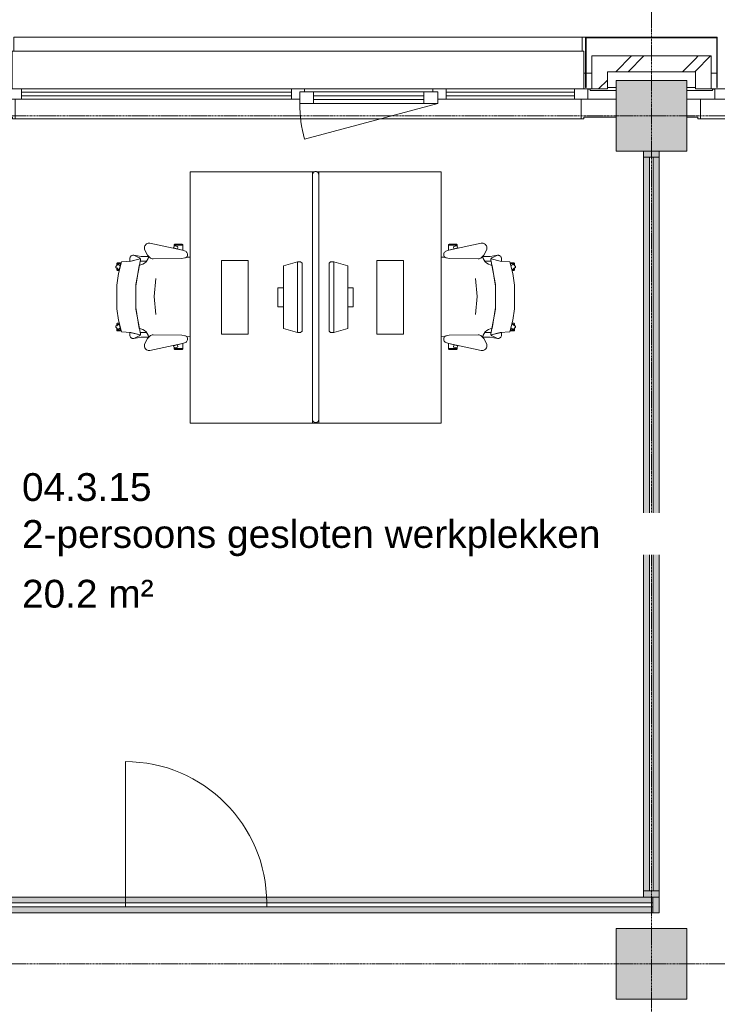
# Model space of a CAD drawing. Header units: millimetres. Extents: x -3388 to 301539, y -5590 to 54660.
# Tile 160 of 216: x 80577 to 85020, y 19542 to 25811. Entities that reach past the tile are written whole.
import ezdxf

# ---------------------------------------------------------------- set-up
doc = ezdxf.new("R2010")
doc.units = ezdxf.units.MM
doc.linetypes.add('stramienlijn', pattern=[21, 12, -3, 3, -3])
for name, color, linetype, lineweight in [('A-AREA-IDEN', 2, 'Continuous', 18), ('A-DETL-MBND', 5, 'Continuous', 9), ('A-DOOR', 31, 'Continuous', 9), ('A-GENM', 13, 'Continuous', 9), ('A-GLAZ', 151, 'Continuous', 9), ('A-GLAZ-CURT', 52, 'Continuous', 9), ('A-GLAZ-CWMG', 51, 'Continuous', 9), ('A-WALL', 113, 'Continuous', 9), ('I-FURN', 30, 'Continuous', 13), ('I-FURN-PNLS', 30, 'Continuous', 13), ('S-COLS', 52, 'Continuous', 13), ('S-GRID', 1, 'Continuous', 9)]:
    doc.layers.add(name, color=color, linetype=linetype, lineweight=lineweight)
doc.styles.add('Arial', font='arial.ttf', dxfattribs={"height": 177.035928})
pattern_1 = [(45, (0, 0), (-212.132, 212.132), []), (45, (0, 2200), (-212.132, 212.132), [])]

# ---------------------------------------------------------------- blocks, each defined once
blk = doc.blocks.new('StadhuisZoetermeer_rvt-1-4e verdieping - bouwdeel 3_ 4_ 5')
at = {"layer": 'A-WALL'}
h = blk.add_hatch(dxfattribs=at)
h.set_pattern_fill('FP_1', color=253, style=0, pattern_type=2)
h.set_pattern_definition(pattern_1)
h.paths.add_polyline_path([(84320, 25370), (84320, 25580), (84220, 25580), (84220, 25370)], flags=0)
h = blk.add_hatch(dxfattribs=at)
h.set_pattern_fill('FP_1', color=253, style=0, pattern_type=2)
h.set_pattern_definition(pattern_1)
h.paths.add_polyline_path([(84320, 25480), (84880, 25480), (84880, 25580), (84320, 25580)], flags=0)
h = blk.add_hatch(dxfattribs=at)
h.set_pattern_fill('FP_1', color=253, style=0, pattern_type=2)
h.set_pattern_definition(pattern_1)
h.paths.add_polyline_path([(84980, 25370), (84980, 25580), (84880, 25580), (84880, 25370)], flags=0)
at = {"layer": 'A-WALL', "color": 253}
for p, q in [((84320, 25580), (84220, 25580)), ((84220, 25580), (84220, 25370)), ((84880, 25580), (84320, 25580)), ((84980, 25580), (84880, 25580)), ((84980, 25370), (84980, 25580)), ((84170, 25470), (84180, 25470)), ((84184, 25470), (84220, 25470)), ((84320, 25480), (84880, 25480)), ((84320, 25370), (84320, 25480)), ((84880, 25480), (84880, 25370)), ((84980, 25470), (85016, 25470)), ((84220, 25370), (84195, 25370)), ((84220, 25370), (84320, 25370)), ((84880, 25370), (84980, 25370)), ((85005, 25370), (84980, 25370))]:
    blk.add_line(p, q, dxfattribs=at)
blk = doc.blocks.new('Prefab_Betonkolom_Rechthoekig - Prefab kolom rechthoekig 450x450-1702227-4e verdieping - bouwdeel 3_ 4_ 5')
at = {"layer": 'S-COLS', "lineweight": 9}
blk.add_hatch(color=254, dxfattribs=at).paths.add_polyline_path([(225, -225), (225, 225), (-225, 225), (-225, -225)], flags=0)
at = {"layer": 'S-COLS', "color": 8, "lineweight": 9}
for p, q in [((225, 225), (-225, 225)), ((-225, 225), (-225, -225)), ((225, -225), (225, 225)), ((-225, -225), (225, -225))]:
    blk.add_line(p, q, dxfattribs=at)
blk = doc.blocks.new('Prefab_Betonkolom_Rechthoekig - Prefab kolom rechthoekig 450x450-1702268-4e verdieping - bouwdeel 3_ 4_ 5')
at = {"layer": 'S-COLS', "lineweight": 9}
blk.add_hatch(color=254, dxfattribs=at).paths.add_polyline_path([(-225, -225), (225, -225), (225, 225), (-225, 225), (-225, -31.2)], flags=0)
at = {"layer": 'S-COLS', "color": 8, "lineweight": 9}
for p, q in [((225, 225), (-225, 225)), ((-225, 225), (-225, -225)), ((225, -225), (225, 225)), ((-225, -225), (225, -225))]:
    blk.add_line(p, q, dxfattribs=at)
blk = doc.blocks.new('stadhuis Zoetermeer_constructie_4_rvt-1-4e verdieping - bouwdeel 3_ 4_ 5')
at = {"layer": 'A-DETL-MBND', "color": 254}
for p, q in [((84195, 25368), (84210, 25368)), ((84210, 25370), (84210, 25368)), ((84210, 25368), (84210, 25360)), ((84210, 25360), (84375, 25360)), ((84825, 25360), (84990, 25360)), ((84990, 25368), (84990, 25370)), ((84990, 25360), (84990, 25368)), ((84990, 25368), (85005, 25368))]:
    blk.add_line(p, q, dxfattribs=at)
at = {"lineweight": 9}
for name, p in [('Prefab_Betonkolom_Rechthoekig - Prefab kolom rechthoekig 450x450-1702268-4e verdieping - bouwdeel 3_ 4_ 5', (84600, 25200)), ('Prefab_Betonkolom_Rechthoekig - Prefab kolom rechthoekig 450x450-1702227-4e verdieping - bouwdeel 3_ 4_ 5', (84600, 19800))]:
    blk.add_blockref(name, p, dxfattribs=at)
blk = doc.blocks.new('82_FUS_WPB_AV_oth_werkplekken - wp_dubbel _2 pers_-369127-4e verdieping - bouwdeel 3_ 4_ 5')
at = {"layer": 'I-FURN-PNLS', "color": 8, "lineweight": 9}
for p, q in [((777.2, 20), (-781.3, 20)), ((-781.3, -20), (777.2, -20))]:
    blk.add_line(p, q, dxfattribs=at)
for points, knots in [([(-801.3, 0), (-801.3, 0.9), (-801.2, 2.3), (-800.9, 4.1), (-800.6, 5.3), (-800.2, 6.6), (-799.8, 7.8), (-799.2, 8.9), (-798.7, 10), (-798, 11.1), (-797.3, 12), (-796.6, 12.9), (-795.9, 13.8), (-795.1, 14.6), (-794, 15.5), (-792.8, 16.4), (-791.7, 17.1), (-790.5, 17.8), (-788.3, 18.8), (-785.2, 19.8), (-782.6, 20), (-781.3, 20)], [0, 0, 0, 0, 0.071429, 0.107143, 0.142857, 0.178571, 0.214286, 0.25, 0.285714, 0.321429, 0.357143, 0.392857, 0.428571, 0.464286, 0.5, 0.571429, 0.607143, 0.642857, 0.714286, 0.857143, 1, 1, 1, 1]), ([(-781.3, -20), (-782.6, -20), (-785.2, -19.8), (-788.3, -18.8), (-790.5, -17.8), (-791.7, -17.1), (-792.6, -16.6), (-793.4, -16), (-794.3, -15.3), (-795.1, -14.6), (-795.9, -13.8), (-796.6, -12.9), (-797.3, -12), (-798, -11.1), (-798.7, -10), (-799.2, -8.9), (-799.8, -7.8), (-800.2, -6.6), (-800.6, -5.3), (-800.9, -4.1), (-801.2, -2.3), (-801.3, -0.9), (-801.3, 0)], [0, 0, 0, 0, 0.142857, 0.285714, 0.357143, 0.392857, 0.428571, 0.464286, 0.5, 0.535714, 0.571429, 0.607143, 0.642857, 0.678571, 0.714286, 0.75, 0.785714, 0.821429, 0.857143, 0.892857, 0.928571, 1, 1, 1, 1]), ([(777.2, 20), (778.5, 20), (781.1, 19.8), (784.2, 18.8), (786.3, 17.8), (787.5, 17.1), (788.4, 16.6), (789.3, 16), (790.1, 15.3), (790.9, 14.6), (791.7, 13.8), (792.5, 12.9), (793.2, 12), (793.9, 11.1), (794.5, 10), (795.1, 8.9), (795.6, 7.8), (796.1, 6.6), (796.5, 5.3), (796.8, 4.1), (797.1, 2.3), (797.2, 0.9), (797.2, 0)], [0, 0, 0, 0, 0.142857, 0.285714, 0.357143, 0.392857, 0.428571, 0.464286, 0.5, 0.535714, 0.571429, 0.607143, 0.642857, 0.678571, 0.714286, 0.75, 0.785714, 0.821429, 0.857143, 0.892857, 0.928571, 1, 1, 1, 1]), ([(797.2, 0), (797.2, -0.9), (797.1, -2.3), (796.8, -4.1), (796.5, -5.3), (796.1, -6.6), (795.6, -7.8), (795.1, -8.9), (794.5, -10), (793.9, -11.1), (793.2, -12), (792.5, -12.9), (791.7, -13.8), (790.9, -14.6), (789.8, -15.5), (788.7, -16.4), (787.5, -17.1), (786.3, -17.8), (784.2, -18.8), (781.1, -19.8), (778.5, -20), (777.2, -20)], [0, 0, 0, 0, 0.071429, 0.107143, 0.142857, 0.178571, 0.214286, 0.25, 0.285714, 0.321429, 0.357143, 0.392857, 0.428571, 0.464286, 0.5, 0.571429, 0.607143, 0.642857, 0.714286, 0.857143, 1, 1, 1, 1])]:
    blk.add_open_spline(points, degree=3, knots=knots, dxfattribs=at)
blk = doc.blocks.new('82_FU_WPB_SH_oth_bureau dubbel - overleg 2p 1600x1600x700-V265-4e verdieping - bouwdeel 3_ 4_ 5')
at = {"layer": 'I-FURN', "color": 8, "lineweight": 9}
for p, q in [((-800, 820), (-800, 40)), ((800, 820), (-800, 820)), ((800, 820), (-800, 820)), ((-800, 820), (-800, 40)), ((800, 40), (800, 820)), ((800, 40), (800, 820)), ((-235, 580), (-235, 410)), ((235, 580), (-235, 580)), ((235, 410), (235, 580)), ((-235, 410), (235, 410)), ((-60.8, 260), (-60.8, 225)), ((60.8, 260), (-60.8, 260)), ((60.8, 225), (60.8, 260)), ((-226.2, 135.5), (-201.2, 225)), ((-201.2, 225), (198.8, 225)), ((198.8, 225), (223.8, 135.5)), ((-226.2, 135.5), (223.8, 135.5)), ((-226.2, 115.5), (-226.2, 135.5)), ((223.8, 135.5), (223.8, 115.5)), ((-217, 105.5), (-226.2, 115.5)), ((214.5, 105.5), (-217, 105.5)), ((223.8, 115.5), (214.5, 105.5)), ((-800, 40), (-800, 26.8)), ((-800, 40), (-781.3, 40)), ((-800, 40), (-781.3, 40)), ((-800, 13.2), (-800, 0)), ((-800, 0), (-781.3, 0)), ((-800, -780), (-800, 0)), ((777.2, 40), (800, 40)), ((777.2, 40), (800, 40)), ((777.2, 0), (800, 0)), ((800, 40), (800, 0)), ((800, 0), (800, -780)), ((-781.3, 0), (-800, 0)), ((-800, 0), (-800, -780)), ((800, 0), (777.2, 0)), ((800, -780), (800, 0)), ((-217, -65.5), (-226.2, -75.5)), ((-226.2, -75.5), (-226.2, -95.5)), ((-226.2, -95.5), (-201.2, -185)), ((-226.2, -95.5), (223.8, -95.5)), ((214.5, -65.5), (-217, -65.5)), ((198.8, -185), (223.8, -95.5)), ((223.8, -75.5), (214.5, -65.5)), ((223.8, -95.5), (223.8, -75.5)), ((-201.2, -185), (198.8, -185)), ((-60.8, -220), (-60.8, -185)), ((60.8, -185), (60.8, -220)), ((60.8, -220), (-60.8, -220)), ((-235, -580), (-235, -410)), ((-235, -410), (235, -410)), ((235, -410), (235, -580)), ((235, -580), (-235, -580)), ((800, -780), (-800, -780)), ((-800, -780), (800, -780))]:
    blk.add_line(p, q, dxfattribs=at)
blk = doc.blocks.new('82_FU_WPB_SH_oth_bureaustoel - Medachair_dwg-4535414-4e verdieping - bouwdeel 3_ 4_ 5')
at = {"layer": 'I-FURN', "color": 8, "lineweight": 9, "flags": 128}
for points in [[(892.889, 168.223), (890.967, 168.059), (889.043, 168.196), (887.164, 168.631), (885.376, 169.354), (900.733, 228.425), (905.902, 289.24), (978.561, 307.639), (1052.71, 318.565), (1203.12, 318.565), (1277.28, 307.639), (1349.93, 289.24), (1355.1, 228.425), (1370.46, 169.354), (1368.67, 168.631), (1366.79, 168.196), (1364.87, 168.059), (1362.95, 168.223), (1207.14, 197.058), (1048.69, 197.058)], [(918.125, 319.565), (927.701, 319.565), (921.833, 315.302), (921.252, 314.785), (920.782, 314.165), (920.443, 313.465), (920.246, 312.713), (920.201, 311.936), (920.307, 311.165), (920.562, 310.431), (920.955, 309.759), (930.663, 296.398), (918.125, 292.89), (918.125, 319.565), (918.125, 292.89), (910.828, 290.739), (910.828, 312.214), (910.93, 313.488), (911.254, 314.724), (911.788, 315.885), (912.516, 316.936), (913.416, 317.843), (914.461, 318.579), (915.618, 319.121), (916.852, 319.453)], [(940.758, 324.147), (956.25, 302.822), (930.663, 296.398), (920.955, 309.759), (920.562, 310.431), (920.307, 311.165), (920.201, 311.936), (920.246, 312.713), (920.443, 313.465), (920.782, 314.165), (921.252, 314.785), (921.833, 315.302), (935.215, 325.024), (935.808, 325.381), (936.454, 325.628), (937.133, 325.76), (937.824, 325.773), (938.507, 325.664), (939.161, 325.439), (939.766, 325.104), (940.304, 324.669)], [(952.817, 319.565), (944.086, 319.565), (952.817, 307.547)], [(956.25, 302.822), (960.114, 303.709), (960.114, 312.214), (960.012, 313.488), (959.689, 314.724), (959.155, 315.885), (958.427, 316.936), (957.526, 317.842), (956.482, 318.578), (955.325, 319.121), (954.091, 319.453), (952.817, 319.565), (952.817, 307.547)], [(1299.59, 302.822), (1295.72, 303.709), (1295.72, 312.214), (1295.82, 313.488), (1296.15, 314.724), (1296.68, 315.885), (1297.41, 316.936), (1298.31, 317.842), (1299.35, 318.578), (1300.51, 319.121), (1301.75, 319.453), (1303.02, 319.565), (1303.02, 307.547)], [(1315.08, 324.147), (1299.59, 302.822), (1325.17, 296.398), (1334.88, 309.759), (1335.27, 310.431), (1335.53, 311.165), (1335.64, 311.936), (1335.59, 312.713), (1335.39, 313.465), (1335.05, 314.165), (1334.58, 314.785), (1334, 315.302), (1320.62, 325.024), (1319.95, 325.418), (1319.21, 325.673), (1318.44, 325.779), (1317.67, 325.733), (1316.92, 325.537), (1316.22, 325.197), (1315.6, 324.728)], [(1303.02, 319.565), (1311.75, 319.565), (1303.02, 307.547)], [(1337.71, 319.565), (1328.13, 319.565), (1334, 315.302), (1334.58, 314.785), (1335.05, 314.165), (1335.39, 313.465), (1335.59, 312.713), (1335.64, 311.936), (1335.53, 311.165), (1335.27, 310.431), (1334.88, 309.759), (1325.17, 296.398), (1337.71, 292.89), (1337.71, 319.565), (1337.71, 292.89), (1345.01, 290.739), (1345.01, 312.214), (1344.91, 313.488), (1344.58, 314.724), (1344.05, 315.885), (1343.32, 316.936), (1342.42, 317.843), (1341.38, 318.579), (1340.22, 319.121), (1338.98, 319.453)], [(885.376, 169.354), (901.933, 235.905), (883.884, 235.905), (878.925, 235.405), (875.362, 233.856), (872.064, 231.801), (869.103, 229.285), (866.877, 226.428), (865.11, 223.266), (863.842, 219.874), (863.209, 217.007), (863.006, 214.077), (863.24, 211.15), (879.412, 175.835), (880.431, 173.831), (881.796, 172.044), (883.463, 170.535)], [(871.242, 164.405), (863.24, 211.15), (879.412, 175.835), (880.505, 173.714), (881.986, 171.843), (883.8, 170.291), (885.878, 169.118), (888.143, 168.366), (890.51, 168.064), (892.892, 168.223), (901.41, 170.576), (901.218, 129.572), (891.954, 123.132), (881.803, 118.206), (871.01, 114.916)], [(1362.94, 168.223), (1354.43, 170.576), (1354.62, 129.572), (1363.88, 123.132), (1374.03, 118.206), (1384.83, 114.916), (1384.59, 164.405), (1392.6, 211.15), (1376.42, 175.835), (1375.41, 173.831), (1374.04, 172.044), (1372.37, 170.535), (1370.46, 169.354), (1368.67, 168.631), (1366.79, 168.196), (1364.87, 168.059)], [(824.403, 141.678), (818.953, 142.657), (813.415, 142.634), (807.972, 141.609), (802.805, 139.617), (798.084, 136.723), (793.963, 133.023), (790.58, 128.638), (788.046, 123.714), (786.445, 118.413), (785.829, 112.909), (786.219, 107.385), (831.099, -100.079), (837.63, -118.572), (839.728, -122.329), (842.495, -125.624), (845.834, -128.337), (849.625, -130.373), (853.732, -131.657), (858.007, -132.144), (862.297, -131.816), (866.449, -130.686), (870.313, -128.793), (873.751, -126.206), (876.639, -123.017), (878.875, -119.341), (880.377, -115.309), (883.676, -96.3046), (886.374, 87.0952), (885.563, 92.9865), (883.773, 98.6577), (881.055, 103.947), (877.488, 108.705), (862.019, 123.036), (844.106, 134.163)], [(1369.46, 87.0952), (1372.16, -96.3046), (1375.46, -115.309), (1376.96, -119.341), (1379.2, -123.017), (1382.09, -126.206), (1385.52, -128.793), (1389.39, -130.686), (1393.54, -131.816), (1397.83, -132.144), (1402.1, -131.657), (1406.21, -130.373), (1410, -128.337), (1413.34, -125.624), (1416.11, -122.329), (1418.21, -118.572), (1424.74, -100.079), (1469.62, 107.385), (1470.01, 112.909), (1469.39, 118.413), (1467.79, 123.714), (1465.26, 128.638), (1461.87, 133.023), (1457.75, 136.723), (1453.03, 139.617), (1447.86, 141.609), (1442.42, 142.634), (1436.88, 142.657), (1431.43, 141.678), (1411.73, 134.163), (1393.82, 123.036), (1378.35, 108.705), (1374.78, 103.947), (1372.06, 98.6577), (1370.27, 92.9865)], [(799.562, -101.355), (799.562, -45.6211), (798.289, -45.733), (797.055, -46.0653), (795.898, -46.6078), (794.853, -47.3438), (793.953, -48.2507), (793.225, -49.3008), (792.691, -50.4619), (792.368, -51.6983), (792.265, -52.9721), (792.265, -94.1338), (792.419, -95.5465), (792.843, -96.9028), (793.521, -98.1512), (794.429, -99.2443), (795.532, -100.141), (796.787, -100.807), (798.148, -101.216)], [(799.562, -45.5991), (807.31, -45.5991), (805.271, -46.2618), (804.634, -46.532), (804.054, -46.9088), (803.548, -47.3805), (803.132, -47.9329), (802.818, -48.5492), (802.616, -49.2106), (802.531, -49.8971), (802.568, -50.5879), (802.723, -51.2618), (807.834, -66.993), (808.146, -67.7056), (808.591, -68.3438), (809.152, -68.8829), (809.807, -69.3023), (810.531, -69.5858), (811.297, -69.7226), (812.075, -69.7073), (812.834, -69.5406), (822.297, -66.4659), (831.099, -100.057), (831.452, -101.333), (799.562, -101.333)], [(816.415, -42.6409), (805.266, -46.2635), (804.629, -46.5337), (804.049, -46.9104), (803.543, -47.3822), (803.127, -47.9346), (802.813, -48.5508), (802.61, -49.2123), (802.526, -49.8988), (802.562, -50.5895), (802.718, -51.2635), (807.829, -66.9946), (808.141, -67.7073), (808.586, -68.3455), (809.147, -68.8846), (809.802, -69.304), (810.526, -69.5875), (811.292, -69.7243), (812.07, -69.709), (812.829, -69.5423), (822.292, -66.4676)], [(1456.27, -45.5991), (1448.53, -45.5991), (1450.57, -46.2618), (1451.2, -46.532), (1451.78, -46.9088), (1452.29, -47.3805), (1452.7, -47.9329), (1453.02, -48.5492), (1453.22, -49.2106), (1453.3, -49.8971), (1453.27, -50.5879), (1453.11, -51.2618), (1448, -66.993), (1447.73, -67.6297), (1447.35, -68.2097), (1446.88, -68.7156), (1446.33, -69.1319), (1445.71, -69.4459), (1445.05, -69.6481), (1444.37, -69.7324), (1443.68, -69.6962), (1443, -69.5406), (1433.54, -66.4659), (1424.74, -100.057), (1424.38, -101.333), (1456.27, -101.333)], [(1439.42, -42.6409), (1450.57, -46.2635), (1451.21, -46.5337), (1451.79, -46.9104), (1452.29, -47.3822), (1452.71, -47.9346), (1453.02, -48.5508), (1453.23, -49.2123), (1453.31, -49.8988), (1453.27, -50.5895), (1453.12, -51.2635), (1448.01, -66.9946), (1447.69, -67.7073), (1447.25, -68.3455), (1446.69, -68.8846), (1446.03, -69.304), (1445.31, -69.5875), (1444.54, -69.7243), (1443.77, -69.709), (1443.01, -69.5423), (1433.54, -66.4676)], [(1456.27, -101.355), (1456.27, -45.6211), (1457.55, -45.733), (1458.78, -46.0653), (1459.94, -46.6078), (1460.98, -47.3438), (1461.88, -48.2507), (1462.61, -49.3008), (1463.14, -50.4619), (1463.47, -51.6983), (1463.57, -52.9721), (1463.57, -94.1338), (1463.42, -95.5465), (1462.99, -96.9028), (1462.31, -98.1512), (1461.41, -99.2443), (1460.3, -100.141), (1459.05, -100.807), (1457.69, -101.216)]]:
    blk.add_lwpolyline(points, close=True, dxfattribs=at)
for points in [[(1375.46, -115.309), (1372.16, -96.3046), (1369.46, 87.0952), (1370.27, 92.9865), (1372.06, 98.6577), (1374.78, 103.947), (1378.35, 108.705), (1384.43, 115.005), (1372.33, 118.902), (1361.09, 124.852), (1351.07, 132.673), (1342.56, 142.125), (1335.84, 152.917), (1331.11, 164.717), (1328.51, 177.162), (1195.33, 198.061), (1060.51, 198.061), (927.325, 177.162), (924.726, 164.717), (919.993, 152.917), (913.272, 142.125), (904.769, 132.673), (894.746, 124.852), (883.511, 118.902), (871.409, 115.005), (877.488, 108.705), (881.055, 103.947), (883.773, 98.6577), (885.563, 92.9865), (886.374, 87.0952), (883.676, -96.3046), (880.377, -115.309), (879.012, -119.052), (877.014, -122.499), (874.445, -125.544), (874.7616, -147.7067)], [(1391.99, 219.874), (1392.63, 217.007), (1392.83, 214.077), (1392.6, 211.15), (1392.83, 214.077), (1392.63, 217.007), (1391.99, 219.874), (1390.73, 223.267), (1388.96, 226.428), (1386.73, 229.285), (1383.77, 231.802), (1380.47, 233.857), (1376.91, 235.406), (1371.95, 235.905), (1353.9, 235.905), (1370.46, 169.354), (1372.37, 170.535), (1374.04, 172.044), (1375.41, 173.831), (1376.42, 175.835), (1392.6, 211.15)], [(1241.01, 70.5866), (1126.01, 80.6836), (1011.01, 70.5866)], [(1381.0744, -147.7067), (1381.39, -125.544), (1378.82, -122.499), (1376.82, -119.052), (1375.46, -115.309)]]:
    blk.add_lwpolyline(points, dxfattribs=at)
blk = doc.blocks.new('82_FU_WPB_SH_oth_bureaustoel - 82_FU_WPB_SH_oth_bureaustoel-362900-4e verdieping - bouwdeel 3_ 4_ 5')
blk.add_blockref('82_FU_WPB_SH_oth_bureaustoel - Medachair_dwg-4535414-4e verdieping - bouwdeel 3_ 4_ 5', (-1131.3, 47.7))
blk = doc.blocks.new('82_FU_WPB_SH_oth_bureaustoel - 82_FU_WPB_SH_oth_bureaustoel-4536425-4e verdieping - bouwdeel 3_ 4_ 5')
at = {"extrusion": (0, 0, -1), "zscale": -1, "rotation": 180}
blk.add_blockref('82_FU_WPB_SH_oth_bureaustoel - Medachair_dwg-4535414-4e verdieping - bouwdeel 3_ 4_ 5', (1131.3, -47.7), dxfattribs=at)
blk = doc.blocks.new('Stadhuis Zoetermeer_OTH_interieur_rvt-1-4e verdieping - bouwdeel 3_ 4_ 5')
at = {"color": 8, "lineweight": 9, "rotation": 270.0000000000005}
for name, p in [('82_FU_WPB_SH_oth_bureau dubbel - overleg 2p 1600x1600x700-V265-4e verdieping - bouwdeel 3_ 4_ 5', (82441.8, 24043.1)), ('82_FUS_WPB_AV_oth_werkplekken - wp_dubbel _2 pers_-369127-4e verdieping - bouwdeel 3_ 4_ 5', (82461.8, 24043.1)), ('82_FU_WPB_SH_oth_bureaustoel - 82_FU_WPB_SH_oth_bureaustoel-4536425-4e verdieping - bouwdeel 3_ 4_ 5', (81561.8, 24043.1)), ('82_FU_WPB_SH_oth_bureaustoel - 82_FU_WPB_SH_oth_bureaustoel-362900-4e verdieping - bouwdeel 3_ 4_ 5', (83361.8, 24043.1))]:
    blk.add_blockref(name, p, dxfattribs=at)
blk = doc.blocks.new('System Panel - Glazed-2318506-4e verdieping - bouwdeel 3_ 4_ 5')
at = {"layer": 'A-GLAZ-CURT', "lineweight": 13}
for p, q in [((370, 12.5), (-370, 12.5)), ((-370, 12.5), (-370, -12.5)), ((-370, -12.5), (370, -12.5))]:
    blk.add_line(p, q, dxfattribs=at)
blk = doc.blocks.new('Rectangular Mullion - 100x40 alu-2247006-4e verdieping - bouwdeel 3_ 4_ 5')
at = {"layer": 'A-GLAZ-CWMG'}
h = blk.add_hatch(color=256, dxfattribs=at)
h.paths.add_polyline_path([(80510, 20125), (81250, 20125), (81250, 20162.5), (80510, 20162.5)], flags=0)
h.paths.add_polyline_path([(80781.3, 20187.5), (81250, 20187.5), (81250, 20225), (80510, 20225), (80510, 20187.5)], flags=0)
for p, q in [((81250, 20225), (80510, 20225)), ((81250, 20125), (80510, 20125))]:
    blk.add_line(p, q, dxfattribs=at)
blk = doc.blocks.new('Rectangular Mullion - 100x40 alu-2126717-4e verdieping - bouwdeel 3_ 4_ 5')
at = {"layer": 'A-GLAZ-CWMG'}
blk.add_hatch(color=256, dxfattribs=at).paths.add_polyline_path([(-40, 50), (0, 50), (0, -50), (-40, -50)], flags=0)
at = {"layer": 'A-GLAZ-CWMG', "lineweight": 18}
for p, q in [((-40, 50), (0, 50)), ((-40, -50), (-40, 50)), ((0, 50), (0, -50)), ((0, -50), (-40, -50))]:
    blk.add_line(p, q, dxfattribs=at)
blk = doc.blocks.new('System Panel - Glazed-2318507-4e verdieping - bouwdeel 3_ 4_ 5')
at = {"layer": 'A-GLAZ-CURT', "lineweight": 13}
for p, q in [((2335, 12.5), (-2335, 12.5)), ((-2335, 12.5), (-2335, -12.5)), ((2335, -12.5), (2335, 12.5)), ((-2335, -12.5), (2335, -12.5))]:
    blk.add_line(p, q, dxfattribs=at)
blk = doc.blocks.new('Rectangular Mullion - 100x40 alu-2244426-4e verdieping - bouwdeel 3_ 4_ 5')
at = {"layer": 'A-GLAZ-CWMG'}
h = blk.add_hatch(color=256, dxfattribs=at)
h.paths.add_polyline_path([(84650, 20265), (84650, 24935), (84612.5, 24935), (84612.5, 20265)], flags=0)
h.paths.add_polyline_path([(84587.5, 20265), (84587.5, 24935), (84550, 24935), (84550, 20265)], flags=0)
for p, q in [((84550, 20265), (84550, 24935)), ((84650, 20265), (84650, 24935))]:
    blk.add_line(p, q, dxfattribs=at)
blk = doc.blocks.new('Rectangular Mullion - 100x40 alu-2125702-4e verdieping - bouwdeel 3_ 4_ 5')
at = {"layer": 'A-GLAZ-CWMG'}
blk.add_hatch(color=256, dxfattribs=at).paths.add_polyline_path([(-40, -50), (-40, 50), (0, 50), (0, -50)], flags=0)
at = {"layer": 'A-GLAZ-CWMG', "lineweight": 18}
for p, q in [((-40, 50), (0, 50)), ((-40, -50), (-40, 50)), ((0, 50), (0, -50)), ((0, -50), (-40, -50))]:
    blk.add_line(p, q, dxfattribs=at)
blk = doc.blocks.new('Rectangular Mullion - 100x40 alu-2125703-4e verdieping - bouwdeel 3_ 4_ 5')
at = {"layer": 'A-GLAZ-CWMG'}
blk.add_hatch(color=256, dxfattribs=at).paths.add_polyline_path([(0, -50), (0, 50), (-40, 50), (-40, -50)], flags=0)
at = {"layer": 'A-GLAZ-CWMG', "lineweight": 18}
for p, q in [((0, 50), (-40, 50)), ((-40, 50), (-40, -50)), ((-40, -50), (0, -50))]:
    blk.add_line(p, q, dxfattribs=at)
blk = doc.blocks.new('32_binnendeur_glas - 32_50_B00_nzs_dBXX_open-2125818-4e verdieping - bouwdeel 3_ 4_ 5')
at = {"layer": 'A-DOOR'}
for p, q in [((-450, 12.5), (450, 12.5)), ((-450, -12.5), (-450, 12.5)), ((450, 12.5), (450, -12.5)), ((450, -12.5), (-450, -12.5))]:
    blk.add_line(p, q, dxfattribs=at)
blk = doc.blocks.new('Rectangular Mullion - 100x40 alu-2125816-4e verdieping - bouwdeel 3_ 4_ 5')
at = {"layer": 'A-GLAZ-CWMG'}
h = blk.add_hatch(color=256, dxfattribs=at)
h.paths.add_polyline_path([(68100, 23950), (68100, 23987.5), (67200, 23987.5), (67200, 23950)], flags=0)
h.paths.add_polyline_path([(68100, 24012.5), (68100, 24050), (67200, 24050), (67200, 24012.5)], flags=0)
for p, q in [((67200, 24050), (68100, 24050)), ((67200, 23950), (68100, 23950))]:
    blk.add_line(p, q, dxfattribs=at)
blk = doc.blocks.new('System Panel - Glazed-2126764-4e verdieping - bouwdeel 3_ 4_ 5')
at = {"layer": 'A-GLAZ-CURT', "lineweight": 13}
for p, q in [((1230, 12.5), (-1230, 12.5)), ((1230, -12.5), (1230, 12.5)), ((-1230, -12.5), (1230, -12.5))]:
    blk.add_line(p, q, dxfattribs=at)
blk = doc.blocks.new('Rectangular Mullion - 100x40 alu-2126781-4e verdieping - bouwdeel 3_ 4_ 5')
at = {"layer": 'A-GLAZ-CWMG'}
h = blk.add_hatch(color=256, dxfattribs=at)
h.paths.add_polyline_path([(84610, 20125), (84610, 20162.5), (82150, 20162.5), (82150, 20125)], flags=0)
h.paths.add_polyline_path([(82150, 20187.5), (84610, 20187.5), (84610, 20225), (82150, 20225)], flags=0)
for p, q in [((84550, 20225), (82150, 20225)), ((84610, 20125), (82150, 20125))]:
    blk.add_line(p, q, dxfattribs=at)
blk = doc.blocks.new('BI deur links - BI deur links-4772452-4e verdieping - bouwdeel 3_ 4_ 5')
at = {"layer": 'A-GLAZ', "lineweight": 13}
blk.add_line((450, -12.5), (450, -912.5), dxfattribs=at)
blk.add_arc((450, -12.5), 900, 180, 270, dxfattribs=at)
blk = doc.blocks.new('Rectangular Mullion - 31_CWM_065x84-V182-4e verdieping - bouwdeel 3_ 4_ 5')
at = {"layer": 'A-GLAZ-CWMG', "lineweight": 18}
for p, q in [((0, 32.5), (-84, 32.5)), ((-84, 32.5), (-84, -32.5)), ((0, -32.5), (0, 32.5)), ((-84, -32.5), (0, -32.5))]:
    blk.add_line(p, q, dxfattribs=at)
blk = doc.blocks.new('System Panel - 31_CWP_glas_gevel-3475667-4e verdieping - bouwdeel 3_ 4_ 5')
at = {"layer": 'A-GLAZ-CURT', "lineweight": 13}
for p, q in [((859, 12), (-859, 12)), ((-859, 12), (-859, -12)), ((859, -12), (859, 12)), ((-859, -12), (859, -12))]:
    blk.add_line(p, q, dxfattribs=at)
blk = doc.blocks.new('Rectangular Mullion - 31_CWM_065x84-3475665-4e verdieping - bouwdeel 3_ 4_ 5')
at = {"layer": 'A-GLAZ-CWMG'}
for p, q in [((82307, 25370), (80589, 25370)), ((82307, 25305), (80589, 25305))]:
    blk.add_line(p, q, dxfattribs=at)
blk = doc.blocks.new('Rectangular Mullion - 31_CWM_065x84-V189-4e verdieping - bouwdeel 3_ 4_ 5')
at = {"layer": 'A-GLAZ-CWMG', "lineweight": 18}
for p, q in [((-84, 32.5), (0, 32.5)), ((-84, -32.5), (-84, 32.5)), ((0, 32.5), (0, -32.5)), ((0, -32.5), (-84, -32.5))]:
    blk.add_line(p, q, dxfattribs=at)
blk = doc.blocks.new('Rectangular Mullion - 31_CWM_065x84-V190-4e verdieping - bouwdeel 3_ 4_ 5')
at = {"layer": 'A-GLAZ-CWMG', "lineweight": 18}
for p, q in [((0, 32.5), (-84, 32.5)), ((-84, 32.5), (-84, -32.5)), ((0, -32.5), (0, 32.5)), ((-84, -32.5), (0, -32.5))]:
    blk.add_line(p, q, dxfattribs=at)
blk = doc.blocks.new('31_WI_raam_1 - raam UPGRADE GEVEL-3492515-4e verdieping - bouwdeel 3_ 4_ 5')
at = {"layer": 'A-GLAZ'}
for p, q in [((-351, 15), (-439, 15)), ((-439, 15), (-439, -60)), ((-351, -60), (-351, 15)), ((439, 15), (351, 15)), ((351, 15), (351, -60)), ((439, -60), (439, 15)), ((-439, -60), (-351, -60)), ((351, -60), (439, -60))]:
    blk.add_line(p, q, dxfattribs=at)
at = {"layer": 'A-GLAZ', "lineweight": 13}
for p, q in [((-351, 15), (351, 15)), ((351, -60), (-351, -60))]:
    blk.add_line(p, q, dxfattribs=at)
blk = doc.blocks.new('Rectangular Mullion - 31_CWM_065x84-3349801-4e verdieping - bouwdeel 3_ 4_ 5')
at = {"layer": 'A-GLAZ-CWMG'}
blk.add_line((16030, 16609), (16030, 15791), dxfattribs=at)
blk = doc.blocks.new('Rectangular Mullion - 31_CWM_065x84-V191-4e verdieping - bouwdeel 3_ 4_ 5')
at = {"layer": 'A-GLAZ-CWMG', "lineweight": 18}
for p, q in [((-42, 32.5), (12, 32.5)), ((-42, -32.5), (-42, 32.5)), ((42, -32.5), (-42, -32.5)), ((42, -15), (42, -32.5))]:
    blk.add_line(p, q, dxfattribs=at)
blk = doc.blocks.new('System Panel - 31_CWP_glas_gevel-3349802-4e verdieping - bouwdeel 3_ 4_ 5')
at = {"layer": 'A-GLAZ-CURT', "lineweight": 13}
for p, q in [((409, 12), (-409, 12)), ((-409, 12), (-409, -12)), ((409, -12), (409, 12)), ((-409, -12), (409, -12))]:
    blk.add_line(p, q, dxfattribs=at)
blk = doc.blocks.new('Rectangular Mullion - 31_CWM_065x84-3349798-4e verdieping - bouwdeel 3_ 4_ 5')
at = {"layer": 'A-GLAZ-CWMG'}
for p, q in [((16030, 17511), (16030, 16693)), ((16095, 17511), (16095, 16693))]:
    blk.add_line(p, q, dxfattribs=at)
blk = doc.blocks.new('Rectangular Mullion - 31_CWM_065x84-V192-4e verdieping - bouwdeel 3_ 4_ 5')
at = {"layer": 'A-GLAZ-CWMG', "lineweight": 18}
for p, q in [((-12, 32.5), (42, 32.5)), ((42, 32.5), (42, -32.5)), ((-42, -32.5), (-42, -15)), ((42, -32.5), (-42, -32.5))]:
    blk.add_line(p, q, dxfattribs=at)
blk = doc.blocks.new('BI raam rechts - BI raam rechts-3349891-4e verdieping - bouwdeel 3_ 4_ 5')
at = {"layer": 'A-GLAZ', "lineweight": 13}
blk.add_line((-439, 37.5), (409.1, 264.7), dxfattribs=at)
blk.add_arc((-439, 37.5), 878, 360, 15, dxfattribs=at)
blk = doc.blocks.new('WI_subvak - glas 2-3349831-4e verdieping - bouwdeel 3_ 4_ 5')
at = {"layer": 'A-GLAZ'}
for p, q in [((351, 12), (-351, 12)), ((-351, -12), (351, -12))]:
    blk.add_line(p, q, dxfattribs=at)
blk = doc.blocks.new('31_binnenspouwblad_afwerking - Merk_B-29-3354007-4e verdieping - bouwdeel 3_ 4_ 5')
at = {"layer": 'A-GENM', "lineweight": 13}
for p, q in [((68, 0), (0, 0)), ((0, 0), (0, -115)), ((68, -125), (68, 0)), ((3894.5, 0), (3671.5, 0)), ((3671.5, 0), (3671.5, -125)), ((0, -115), (50, -115)), ((50, -115), (50, -125)), ((50, -125), (68, -125)), ((3671.5, -125), (3689.5, -125)), ((3689.5, -115), (3894.5, -115)), ((3689.5, -125), (3689.5, -115))]:
    blk.add_line(p, q, dxfattribs=at)
at = {"layer": 'A-GENM'}
blk.add_line((68, -125), (3671.5, -125), dxfattribs=at)
blk = doc.blocks.new('31_binnenspouwblad_afwerking - Merk_B-33-2826305-4e verdieping - bouwdeel 3_ 4_ 5')
at = {"layer": 'A-GENM', "lineweight": 13}
for p, q in [((70, 115), (0, 115)), ((0, 115), (0, 0)), ((88, 125), (70, 125)), ((70, 125), (70, 115)), ((88, 0), (88, 125)), ((2925, 125), (2907, 125)), ((2907, 125), (2907, 0)), ((2925, 115), (2925, 125)), ((2995, 115), (2925, 115)), ((0, 0), (88, 0)), ((2907, 0), (2995, 0))]:
    blk.add_line(p, q, dxfattribs=at)
at = {"layer": 'A-GENM'}
for p, q in [((2907, 125), (88, 125)), ((2907, 0), (2815, 0))]:
    blk.add_line(p, q, dxfattribs=at)
blk = doc.blocks.new('21_alucobond paneel - 21_alucobond paneel-3583059-4e verdieping - bouwdeel 3_ 4_ 5')
at = {"layer": 'A-GLAZ-CURT'}
for p, q in [((-1810, 0), (1810, 0)), ((-1810, -90), (-1810, 0)), ((1810, 0), (1810, -90))]:
    blk.add_line(p, q, dxfattribs=at)
blk = doc.blocks.new('21_alucobond waterslag - 21_alucobond waterslag-3608141-4e verdieping - bouwdeel 3_ 4_ 5')
at = {"layer": 'A-GLAZ-CURT'}
for p, q in [((-1820, -330), (-1820, -90)), ((-1820, -90), (1820, -90)), ((1820, -90), (1820, -330))]:
    blk.add_line(p, q, dxfattribs=at)
blk = doc.blocks.new('21_alucobond paneel - 21_alucobond paneel-V135-4e verdieping - bouwdeel 3_ 4_ 5')
at = {"layer": 'A-GLAZ-CURT'}
blk.add_hatch(color=256, dxfattribs=at).paths.add_polyline_path([(420, 0), (-420, 0), (-420, -320), (-416, -320), (-416, -4), (416, -4), (416, -320), (420, -320)], flags=0)
at = {"layer": 'A-GLAZ-CURT', "lineweight": 13}
for p, q in [((420, 0), (-420, 0)), ((-420, 0), (-420, -320)), ((420, -320), (420, 0)), ((-416, -320), (-416, -4)), ((-416, -4), (416, -4)), ((416, -4), (416, -320)), ((-420, -320), (-416, -320)), ((416, -320), (420, -320))]:
    blk.add_line(p, q, dxfattribs=at)
at = {"layer": 'A-GLAZ-CURT'}
for p, q in [((-225, -320), (-280, -320)), ((280, -320), (225, -320))]:
    blk.add_line(p, q, dxfattribs=at)

msp = doc.modelspace()

# ---------------------------------------------------------------- linework, layer by layer
at = {"layer": 'A-DETL-MBND'}
msp.add_line((84160, 25700), (84180, 25700), dxfattribs=at)
at = {"layer": 'S-GRID', "linetype": 'stramienlijn'}
for p, q in [((84600, 44000), (84600, -4400)), ((130950, 25200), (-2788.087, 25200)), ((130950, 19800), (-2788.087, 19800))]:
    msp.add_line(p, q, dxfattribs=at)

# ---------------------------------------------------------------- block references
at = {"lineweight": 5}
for name in ['StadhuisZoetermeer_rvt-1-4e verdieping - bouwdeel 3_ 4_ 5', 'stadhuis Zoetermeer_constructie_4_rvt-1-4e verdieping - bouwdeel 3_ 4_ 5', 'Stadhuis Zoetermeer_OTH_interieur_rvt-1-4e verdieping - bouwdeel 3_ 4_ 5']:
    msp.add_blockref(name, (0, 0), dxfattribs=at)
at = {"layer": 'A-DOOR'}
msp.add_blockref('32_binnendeur_glas - 32_50_B00_nzs_dBXX_open-2125818-4e verdieping - bouwdeel 3_ 4_ 5', (81700, 20175), dxfattribs=at)
at = {"layer": 'A-GENM'}
msp.add_blockref('31_binnenspouwblad_afwerking - Merk_B-29-3354007-4e verdieping - bouwdeel 3_ 4_ 5', (80480.5, 25305), dxfattribs=at)
at = {"layer": 'A-GENM', "rotation": 180}
msp.add_blockref('31_binnenspouwblad_afwerking - Merk_B-33-2826305-4e verdieping - bouwdeel 3_ 4_ 5', (87820, 25305), dxfattribs=at)
at = {"layer": 'A-GLAZ'}
for name, p in [('31_WI_raam_1 - raam UPGRADE GEVEL-3492515-4e verdieping - bouwdeel 3_ 4_ 5', (82800, 25337.5)), ('WI_subvak - glas 2-3349831-4e verdieping - bouwdeel 3_ 4_ 5', (82800, 25315))]:
    msp.add_blockref(name, p, dxfattribs=at)
at = {"layer": 'A-GLAZ', "rotation": 180}
for name, p in [('BI raam rechts - BI raam rechts-3349891-4e verdieping - bouwdeel 3_ 4_ 5', (82800, 25315)), ('BI deur links - BI deur links-4772452-4e verdieping - bouwdeel 3_ 4_ 5', (81700, 20175))]:
    msp.add_blockref(name, p, dxfattribs=at)
at = {"layer": 'A-GLAZ-CURT'}
for name, p in [('21_alucobond paneel - 21_alucobond paneel-3583059-4e verdieping - bouwdeel 3_ 4_ 5', (82350, 25700)), ('21_alucobond paneel - 21_alucobond paneel-V135-4e verdieping - bouwdeel 3_ 4_ 5', (84600, 25700)), ('21_alucobond waterslag - 21_alucobond waterslag-3608141-4e verdieping - bouwdeel 3_ 4_ 5', (82350, 25700)), ('System Panel - 31_CWP_glas_gevel-3475667-4e verdieping - bouwdeel 3_ 4_ 5', (81448, 25337.5)), ('System Panel - 31_CWP_glas_gevel-3349802-4e verdieping - bouwdeel 3_ 4_ 5', (83702, 25337.5)), ('System Panel - Glazed-2318506-4e verdieping - bouwdeel 3_ 4_ 5', (80880, 20175)), ('System Panel - Glazed-2126764-4e verdieping - bouwdeel 3_ 4_ 5', (83380, 20175))]:
    msp.add_blockref(name, p, dxfattribs=at)
at = {"layer": 'A-GLAZ-CURT', "rotation": 269.999999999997}
msp.add_blockref('System Panel - Glazed-2318507-4e verdieping - bouwdeel 3_ 4_ 5', (84600, 22600), dxfattribs=at)
at = {"layer": 'A-GLAZ-CWMG'}
for name, p, rotation in [('Rectangular Mullion - 31_CWM_065x84-V190-4e verdieping - bouwdeel 3_ 4_ 5', (80505, 25337.5), 180), ('Rectangular Mullion - 31_CWM_065x84-3349801-4e verdieping - bouwdeel 3_ 4_ 5', (66600, 41400), 270.0000000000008), ('Rectangular Mullion - 31_CWM_065x84-3349798-4e verdieping - bouwdeel 3_ 4_ 5', (66600, 41400), 270.0000000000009), ('Rectangular Mullion - 31_CWM_065x84-V182-4e verdieping - bouwdeel 3_ 4_ 5', (85005, 25337.5), 180), ('Rectangular Mullion - 100x40 alu-2125703-4e verdieping - bouwdeel 3_ 4_ 5', (84600, 24975), 89.99999999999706), ('Rectangular Mullion - 100x40 alu-2125816-4e verdieping - bouwdeel 3_ 4_ 5', (149350, 44175), 180)]:
    msp.add_blockref(name, p, dxfattribs=dict(at, rotation=rotation))
for name in ['Rectangular Mullion - 31_CWM_065x84-3475665-4e verdieping - bouwdeel 3_ 4_ 5', 'Rectangular Mullion - 100x40 alu-2244426-4e verdieping - bouwdeel 3_ 4_ 5', 'Rectangular Mullion - 100x40 alu-2247006-4e verdieping - bouwdeel 3_ 4_ 5', 'Rectangular Mullion - 100x40 alu-2126781-4e verdieping - bouwdeel 3_ 4_ 5']:
    msp.add_blockref(name, (0, 0), dxfattribs=at)
at = {"layer": 'A-GLAZ-CWMG', "extrusion": (0, 0, -1)}
for name, p, rotation in [('Rectangular Mullion - 31_CWM_065x84-V191-4e verdieping - bouwdeel 3_ 4_ 5', (-82349, 25337.5), 180), ('Rectangular Mullion - 31_CWM_065x84-V192-4e verdieping - bouwdeel 3_ 4_ 5', (-83251, 25337.5), 180), ('Rectangular Mullion - 31_CWM_065x84-V189-4e verdieping - bouwdeel 3_ 4_ 5', (-84195, 25337.5), 180), ('Rectangular Mullion - 100x40 alu-2125702-4e verdieping - bouwdeel 3_ 4_ 5', (-84600, 20225), 270.000000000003), ('Rectangular Mullion - 100x40 alu-2126717-4e verdieping - bouwdeel 3_ 4_ 5', (-84650, 20175), 180)]:
    msp.add_blockref(name, p, dxfattribs=dict(at, rotation=rotation))

# ---------------------------------------------------------------- next in the draw order: texts
at = {"layer": 'A-AREA-IDEN', "lineweight": 9, "attachment_point": 1, "line_spacing_factor": 0.938532, "style": 'Arial', "bg_fill": 3, "box_fill_scale": 1.25, "bg_fill_color": 0, "bg_fill_transparency": 0}
for s, insert, char_height, width in [('04.3.15', (80591.5371, 22924.0545), 177.03593, 984.921224), ('2-persoons gesloten werkplekken', (80591.5371, 22625.3891), 177.035928, 4380.307547), ('20.2 m²', (80591.5371, 22245.0743), 177.03593, 997.880713)]:
    msp.add_mtext(s, dxfattribs=dict(at, insert=insert, char_height=char_height, width=width))

doc.saveas('drawing.dxf')
